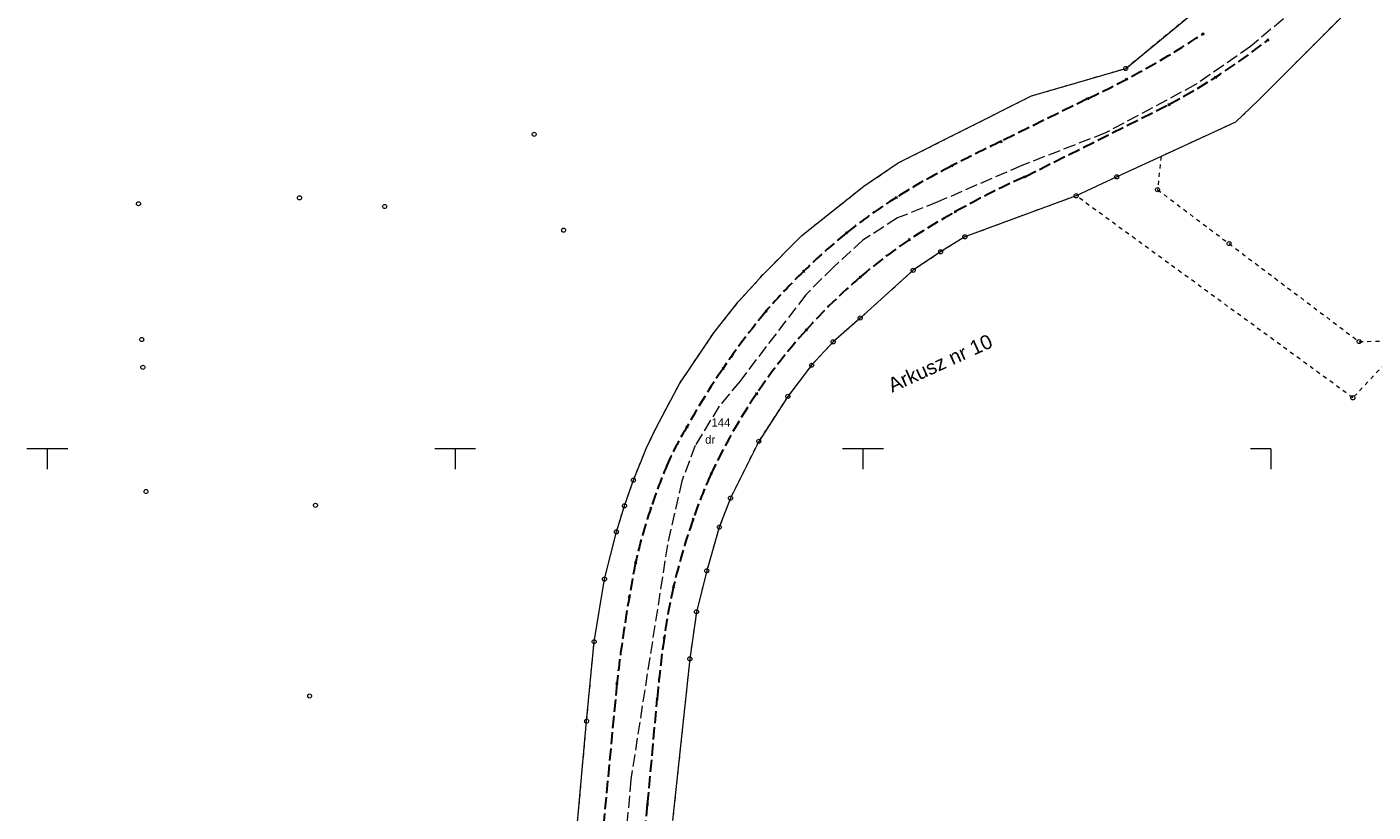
# Model space of a CAD drawing. Extents: x 6472695 to 6473494, y 5822279 to 5823456.
# Tile 47 of 49: x 6473048 to 6473213, y 5822955 to 5823052. Entities that reach past the tile are written whole.
import ezdxf
from ezdxf.enums import TextEntityAlignment as Align

# ---------------------------------------------------------------- set-up
doc = ezdxf.new("R2010")
doc.units = 0
doc.linetypes.add('PRZER1-1', pattern=[1, 0.5, -0.5])
doc.linetypes.add('PRZER3-1', pattern=[2, 1.5, -0.5])
doc.layers.get('0').update_dxf_attribs({"color": 253, "linetype": 'CONTINUOUS'})
for name, color, linetype, lineweight in [('EGDE', 253, 'CONTINUOUS', 18), ('EGDE_O', 253, 'CONTINUOUS', 18), ('EGPG', 253, 'CONTINUOUS', 18), ('EGUG', 253, 'CONTINUOUS', 18), ('EGUG_O', 253, 'CONTINUOUS', 18), ('GELULI', 253, 'CONTINUOUS', 18), ('GESJAE_O', 253, 'CONTINUOUS', 50), ('GSPPRB', 253, 'CONTINUOUS', 18), ('OTKJ', 7, 'CONTINUOUS', 30), ('Ramka sekcyjna', 253, 'CONTINUOUS', 18)]:
    doc.layers.add(name, color=color, linetype=linetype, lineweight=lineweight)
doc.styles.add('Arial', font='Arial')

# ---------------------------------------------------------------- blocks, each defined once
blk = doc.blocks.new('D_GEPPGD1_1')
at = {"color": 0}
blk.add_lwpolyline([(0, 0.25), (0.077254, 0.237764), (0.146946, 0.202254), (0.202254, 0.146946), (0.237764, 0.077254), (0.25, 0), (0.237764, -0.077254), (0.202254, -0.146946), (0.146946, -0.202254), (0.077254, -0.237764), (0, -0.25), (-0.077254, -0.237764), (-0.146946, -0.202254), (-0.202254, -0.146946), (-0.237764, -0.077254), (-0.25, 0), (-0.237764, 0.077254), (-0.202254, 0.146946), (-0.146946, 0.202254), (-0.077254, 0.237764)], close=True, dxfattribs=at)
blk = doc.blocks.new('D_GEPPGD1_2')
blk.add_hatch(color=0).paths.add_polyline_path([(0, -0.045), (0.013906, -0.042798), (0.02645, -0.036406), (0.036406, -0.02645), (0.042798, -0.013906), (0.045, 0), (0.042798, 0.013906), (0.036406, 0.02645), (0.02645, 0.036406), (0.013906, 0.042798), (0, 0.045), (-0.013906, 0.042798), (-0.02645, 0.036406), (-0.036406, 0.02645), (-0.042798, 0.013906), (-0.045, 0), (-0.042798, -0.013906), (-0.036406, -0.02645), (-0.02645, -0.036406), (-0.013906, -0.042798)])
blk = doc.blocks.new('D_GSPPRB0')
at = {"color": 0, "lineweight": 18}
for points in [[(-0.12726, -0.12726), (0.12726, 0.12726)], [(-0.12726, 0.12726), (0.12726, -0.12726)]]:
    blk.add_lwpolyline(points, dxfattribs=at)

msp = doc.modelspace()

# ---------------------------------------------------------------- linework, layer by layer
at = {"layer": 'EGDE', "linetype": 'Continuous'}
for points in [[(6473114.02, 5822943.24), (6473116.12, 5822966.62), (6473117.04, 5822976.37), (6473118.3, 5822984.04), (6473119.77, 5822989.82), (6473120.76, 5822993.02), (6473121.85, 5822996.17), (6473123.45, 5823000.12), (6473124.69, 5823002.67), (6473127.49, 5823007.95), (6473131.72, 5823014.23), (6473134.72, 5823018.01), (6473137.76, 5823021.37), (6473142.51, 5823026.15), (6473150.11, 5823032.19), (6473154.33, 5823035.03), (6473170.65, 5823043.25), (6473182.21, 5823046.62), (6473197.67, 5823059.37)], [(6473212.43, 5823056.7), (6473198.45, 5823042.67), (6473195.67, 5823040.03), (6473186.54, 5823035.83), (6473181.11, 5823033.33), (6473176.14, 5823031.01), (6473162.5, 5823025.98), (6473159.52, 5823024.14), (6473156.16, 5823021.88), (6473149.67, 5823016.03), (6473146.35, 5823013.12), (6473143.71, 5823010.24), (6473140.79, 5823006.43), (6473137.22, 5823000.92), (6473133.76, 5822993.96), (6473132.39, 5822990.41), (6473130.84, 5822985.05), (6473129.59, 5822980.04), (6473128.77, 5822974.26), (6473126.66, 5822954.44)]]:
    msp.add_lwpolyline(points, dxfattribs=at)
at = {"layer": 'EGUG', "linetype": 'PRZER1-1'}
for points in [[(6473114.02, 5822943.24), (6473116.12, 5822966.62), (6473117.04, 5822976.37), (6473118.3, 5822984.04), (6473119.77, 5822989.82), (6473120.76, 5822993.02), (6473121.85, 5822996.17), (6473123.45, 5823000.12), (6473124.69, 5823002.67), (6473127.49, 5823007.95), (6473131.72, 5823014.23), (6473134.72, 5823018.01), (6473137.76, 5823021.37), (6473142.51, 5823026.15), (6473150.11, 5823032.19), (6473154.33, 5823035.03), (6473170.65, 5823043.25), (6473182.21, 5823046.62), (6473197.67, 5823059.37)], [(6473212.43, 5823056.7), (6473198.45, 5823042.67), (6473195.67, 5823040.03), (6473186.54, 5823035.83), (6473186.11, 5823031.76), (6473194.88, 5823025.15), (6473210.82, 5823013.14), (6473216.71, 5823013.3), (6473210.06, 5823006.26), (6473176.14, 5823031.01), (6473162.5, 5823025.98), (6473159.52, 5823024.14), (6473156.16, 5823021.88), (6473149.67, 5823016.03), (6473146.35, 5823013.12), (6473143.71, 5823010.24), (6473140.79, 5823006.43), (6473137.22, 5823000.92), (6473133.76, 5822993.96), (6473132.39, 5822990.41), (6473130.84, 5822985.05), (6473129.59, 5822980.04), (6473128.77, 5822974.26), (6473126.66, 5822954.44)]]:
    msp.add_lwpolyline(points, dxfattribs=at)
at = {"layer": 'GELULI', "linetype": 'PRZER3-1'}
msp.add_lwpolyline([(6473203.09, 5823053.98), (6473197.51, 5823049.31), (6473190.78, 5823044.64), (6473179.73, 5823038.71), (6473169.47, 5823034.72), (6473159.18, 5823030.26), (6473154.25, 5823028.29), (6473149.99, 5823025.56), (6473146.38, 5823022.28), (6473142.99, 5823018.88), (6473134.89, 5823008.27), (6473132.37, 5823005.21), (6473129.42, 5823000.39), (6473127.78, 5822996.02), (6473126.03, 5822988.25), (6473121.54, 5822959.48), (6473115.23, 5822887.22), (6473113.76, 5822880.92), (6473111.45, 5822876.82), (6473107.46, 5822872.93), (6473100.74, 5822866.11), (6473088.66, 5822856.13)], dxfattribs=at)
at = {"layer": 'OTKJ', "linetype": 'PRZER3-1'}
for points in [[(6473191.69, 5823050.87, -0.0366), (6473177.55, 5823042.92), (6473166.92, 5823037.66, 0.013228), (6473160.9, 5823034.67, 0.02549), (6473154.1, 5823030.81, 0.028855), (6473147.99, 5823026.46, 0.022594), (6473142.71, 5823021.75, 0.023242), (6473138.12, 5823016.86, 0.023516), (6473132.85, 5823009.86, 0.020874), (6473128.43, 5823002.71, 0.028915), (6473126.1, 5822998.32, 0.020161), (6473123.99, 5822992.73, 0.027738), (6473122.13, 5822986.08, 0.020609), (6473119.83, 5822971.26), (6473118.17, 5822953.77)], [(6473122.85, 5822949), (6473123.59, 5822956.42), (6473124.78, 5822969.33, -0.017492), (6473125.64, 5822976.84, -0.022341), (6473126.77, 5822983.11, -0.027029), (6473129.19, 5822991.39, -0.024461), (6473131.38, 5822996.94, -0.038831), (6473136.97, 5823006.78, -0.034421), (6473143.04, 5823014.56, -0.033812), (6473149.67, 5823021.05, -0.028922), (6473155.67, 5823025.63, -0.038609), (6473169.84, 5823033.34), (6473187.52, 5823042.21, 0.043333), (6473199.65, 5823050.1)]]:
    msp.add_lwpolyline(points, format="xyb", dxfattribs=at)
at = {"layer": 'Ramka sekcyjna', "linetype": 'Continuous', "flags": 128}
for points in [[(6473052.5, 5823000), (6473047.5, 5823000)], [(6473050, 5823000), (6473050, 5822997.5)], [(6473102.5, 5823000), (6473097.5, 5823000)], [(6473100, 5823000), (6473100, 5822997.5)], [(6473152.5, 5823000), (6473147.5, 5823000)], [(6473150, 5823000), (6473150, 5822997.5)], [(6473200, 5823000), (6473197.5, 5823000)], [(6473200, 5823000), (6473200, 5822997.5)]]:
    msp.add_lwpolyline(points, dxfattribs=at)

# ---------------------------------------------------------------- block references
at = {"layer": 'EGPG', "linetype": 'Continuous'}
for name, p in [('D_GEPPGD1_1', (6473182.21, 5823046.62)), ('D_GEPPGD1_2', (6473170.65, 5823043.25)), ('D_GEPPGD1_2', (6473198.45, 5823042.67)), ('D_GEPPGD1_2', (6473195.67, 5823040.03)), ('D_GEPPGD1_1', (6473109.7, 5823038.54)), ('D_GEPPGD1_2', (6473154.33, 5823035.03)), ('D_GEPPGD1_2', (6473186.54, 5823035.83)), ('D_GEPPGD1_1', (6473181.11, 5823033.33)), ('D_GEPPGD1_2', (6473150.11, 5823032.19)), ('D_GEPPGD1_1', (6473176.14, 5823031.01)), ('D_GEPPGD1_1', (6473186.11, 5823031.76)), ('D_GEPPGD1_1', (6473061.19, 5823030.04)), ('D_GEPPGD1_1', (6473080.91, 5823030.76)), ('D_GEPPGD1_1', (6473091.36, 5823029.7)), ('D_GEPPGD1_1', (6473113.3, 5823026.79)), ('D_GEPPGD1_2', (6473142.51, 5823026.15)), ('D_GEPPGD1_1', (6473162.5, 5823025.98)), ('D_GEPPGD1_1', (6473194.88, 5823025.15)), ('D_GEPPGD1_1', (6473159.52, 5823024.14)), ('D_GEPPGD1_2', (6473137.76, 5823021.37)), ('D_GEPPGD1_1', (6473156.16, 5823021.88)), ('D_GEPPGD1_2', (6473134.72, 5823018.01)), ('D_GEPPGD1_1', (6473149.67, 5823016.03)), ('D_GEPPGD1_1', (6473061.57, 5823013.39)), ('D_GEPPGD1_2', (6473131.72, 5823014.23)), ('D_GEPPGD1_1', (6473146.35, 5823013.12)), ('D_GEPPGD1_1', (6473210.82, 5823013.14)), ('D_GEPPGD1_1', (6473061.72, 5823009.99)), ('D_GEPPGD1_1', (6473143.71, 5823010.24)), ('D_GEPPGD1_2', (6473127.49, 5823007.95)), ('D_GEPPGD1_1', (6473140.79, 5823006.43)), ('D_GEPPGD1_1', (6473210.06, 5823006.26)), ('D_GEPPGD1_2', (6473124.69, 5823002.67)), ('D_GEPPGD1_2', (6473123.45, 5823000.12)), ('D_GEPPGD1_1', (6473137.22, 5823000.92)), ('D_GEPPGD1_1', (6473121.85, 5822996.17)), ('D_GEPPGD1_1', (6473062.1, 5822994.76)), ('D_GEPPGD1_1', (6473082.88, 5822993.08)), ('D_GEPPGD1_1', (6473120.76, 5822993.02)), ('D_GEPPGD1_1', (6473133.76, 5822993.96)), ('D_GEPPGD1_1', (6473119.77, 5822989.82)), ('D_GEPPGD1_1', (6473132.39, 5822990.41)), ('D_GEPPGD1_1', (6473130.84, 5822985.05)), ('D_GEPPGD1_1', (6473118.3, 5822984.04)), ('D_GEPPGD1_1', (6473129.59, 5822980.04)), ('D_GEPPGD1_1', (6473117.04, 5822976.37)), ('D_GEPPGD1_1', (6473128.77, 5822974.26)), ('D_GEPPGD1_1', (6473082.16, 5822969.71)), ('D_GEPPGD1_1', (6473116.12, 5822966.62))]:
    msp.add_blockref(name, p, dxfattribs=at)
at = {"layer": 'GSPPRB', "linetype": 'Continuous'}
for p in [(6473191.69, 5823050.87), (6473199.65, 5823050.1), (6473182.31, 5823045.3), (6473193.24, 5823045.55), (6473177.55, 5823042.92), (6473187.52, 5823042.21), (6473166.92, 5823037.66), (6473160.9, 5823034.67), (6473169.84, 5823033.34), (6473154.1, 5823030.81), (6473161.31, 5823029.04), (6473147.99, 5823026.46), (6473155.67, 5823025.63), (6473142.71, 5823021.75), (6473149.67, 5823021.05), (6473138.12, 5823016.86), (6473143.04, 5823014.56), (6473132.85, 5823009.86), (6473136.97, 5823006.78), (6473128.43, 5823002.71), (6473131.38, 5822996.94), (6473123.99, 5822992.73), (6473129.19, 5822991.39), (6473122.13, 5822986.08), (6473126.77, 5822983.11), (6473121.35, 5822981.88), (6473125.64, 5822976.84), (6473119.83, 5822971.26), (6473124.78, 5822969.33), (6473123.59, 5822956.42)]:
    msp.add_blockref('D_GSPPRB0', p, dxfattribs=at)

# ---------------------------------------------------------------- texts
at = {"layer": 'EGDE_O', "linetype": 'Continuous', "style": 'Arial'}
msp.add_text('144', height=1, dxfattribs=at).set_placement((6473132.59, 5823002.73, 10.8), align=Align.CENTER)
at = {"layer": 'EGUG_O', "linetype": 'Continuous', "style": 'Arial'}
msp.add_text('dr', height=1, dxfattribs=at).set_placement((6473131.27, 5823000.64, 10.8), align=Align.CENTER)
at = {"layer": 'GESJAE_O', "linetype": 'Continuous', "style": 'Arial'}
msp.add_text('Arkusz nr 10', height=1.75, rotation=24.3576, dxfattribs=at).set_placement((6473159.82, 5823009.71, 10.8), align=Align.CENTER)

doc.saveas('drawing.dxf')
